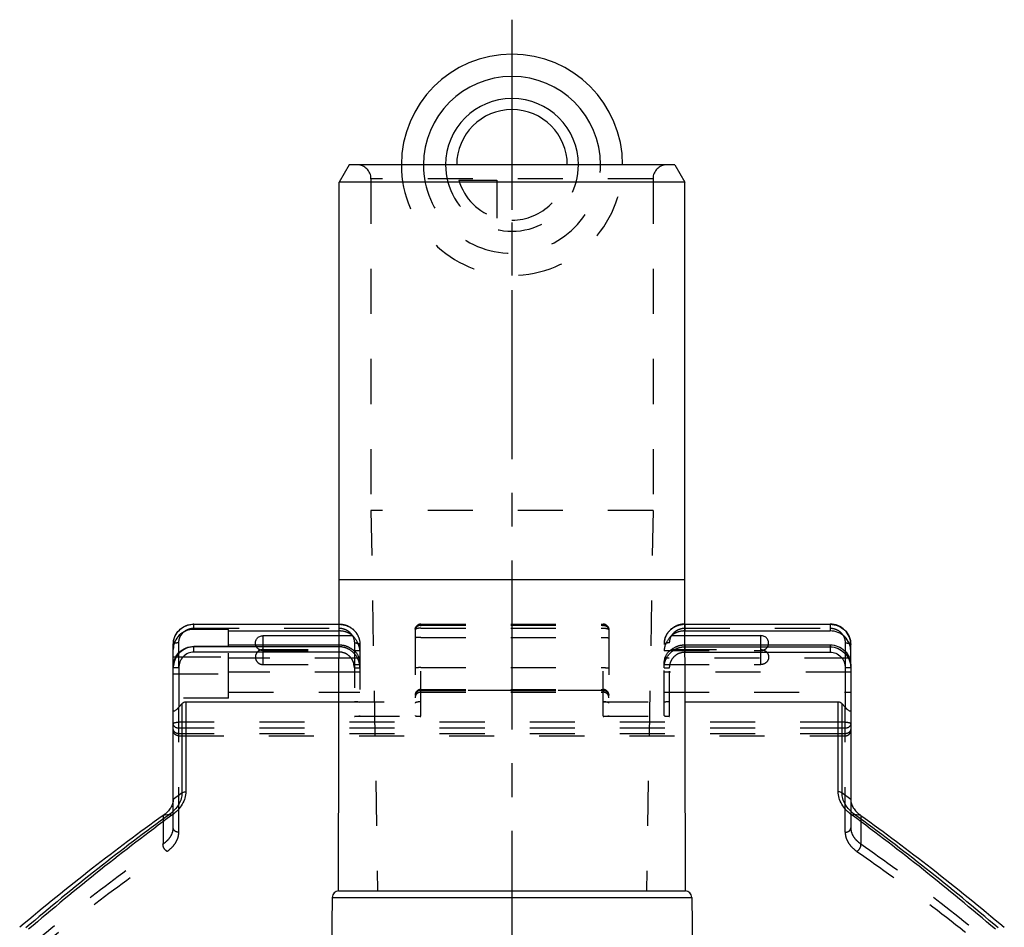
# Model space of a CAD drawing. Header units: millimetres. Extents: x 0 to 1000, y 0 to 1000.
# Tile 4 of 4: x 429 to 571, y 510 to 641. Entities that reach past the tile are written whole.
import ezdxf

# ---------------------------------------------------------------- set-up
doc = ezdxf.new("R2010")
doc.units = ezdxf.units.MM
doc.header["$LTSCALE"] = 65.185185
doc.linetypes.add('CENTER', pattern=[0.6, 0.375, -0.075, 0.075, -0.075])
doc.linetypes.add('HIDDEN', pattern=[0.2, 0.1, -0.1])
for name, color, linetype in [('ACHSEN_S', 7, 'CONTINUOUS'), ('FASEN', 7, 'CONTINUOUS'), ('FLAECHEN', 7, 'CONTINUOUS'), ('KOERPER', 7, 'CONTINUOUS'), ('KONST.EL_MIT_GEO', 7, 'CONTINUOUS'), ('KURVEN', 7, 'CONTINUOUS')]:
    doc.layers.add(name, color=color, linetype=linetype)

msp = doc.modelspace()

# ---------------------------------------------------------------- linework, layer by layer
at = {"layer": 'ACHSEN_S', "color": 40, "linetype": 'CENTER'}
msp.add_line((500, 641.26), (500, 356.76), dxfattribs=at)
at = {"layer": 'FASEN', "color": 7, "linetype": 'Continuous'}
for p, q in [((476.44, 620.26), (475, 617.76)), ((523.56, 620.26), (476.44, 620.26)), ((523.56, 620.26), (525, 617.76)), ((525, 617.76), (475, 617.76))]:
    msp.add_line(p, q, dxfattribs=at)
for points, knots in [([(451, 528.46), (451, 528.25), (450.93, 527.82), (450.64, 527.21), (450.17, 526.63), (449.76, 526.3), (449.54, 526.15)], [0, 0, 0, 0, 0.217064, 0.451214, 0.71083, 1, 1, 1, 1]), ([(549, 528.46), (549, 528.25), (549.07, 527.82), (549.36, 527.21), (549.83, 526.63), (550.24, 526.3), (550.46, 526.15)], [0, 0, 0, 0, 0.217065, 0.451214, 0.71083, 1, 1, 1, 1]), ([(449.54, 526.15), (446.08, 523.67), (439.07, 518.4), (432.25, 512.88), (428.79, 509.97)], [0, 0, 0, 0, 0.484502, 1, 1, 1, 1]), ([(550.46, 526.15), (553.92, 523.67), (560.93, 518.4), (567.75, 512.88), (571.21, 509.97)], [0, 0, 0, 0, 0.484507, 1, 1, 1, 1])]:
    msp.add_open_spline(points, degree=3, knots=knots, dxfattribs=at)
at = {"layer": 'FLAECHEN', "color": 8, "linetype": 'HIDDEN'}
for p, q in [((479.6, 570.26), (480.56, 515.26)), ((520.4, 570.26), (479.6, 570.26)), ((520.4, 570.26), (519.44, 515.26)), ((480.56, 515.26), (519.44, 515.26))]:
    msp.add_line(p, q, dxfattribs=at)
at = {"layer": 'KOERPER', "color": 7, "linetype": 'Continuous'}
for p, q in [((475, 560.26), (475, 617.76)), ((525, 560.26), (525, 617.76)), ((474.92, 515.26), (475, 560.26)), ((475, 560.26), (525, 560.26)), ((525.08, 515.26), (525, 560.26)), ((464, 550.83), (464, 552.16)), ((536, 550.83), (536, 552.16)), ((474, 514.28), (473.4, 479.97)), ((474, 514.28), (526, 514.28)), ((474.92, 515.26), (525.08, 515.26)), ((526, 514.28), (526.6, 479.97))]:
    msp.add_line(p, q, dxfattribs=at)
at = {"layer": 'KOERPER', "color": 8, "linetype": 'HIDDEN'}
for p, q in [((464, 547.98), (464, 550.83)), ((536, 547.98), (536, 550.83))]:
    msp.add_line(p, q, dxfattribs=at)
at = {"layer": 'KOERPER', "color": 7, "linetype": 'Continuous'}
for centre, start, end in [((475, 514.26), 94.505, 179), ((525, 514.26), 1, 85.495)]:
    msp.add_arc(centre, 1, start, end, dxfattribs=at)
for points in [[(462.91, 550.83), (462.87, 550.98), (462.87, 551.32), (463.09, 551.77), (463.5, 552.08), (463.83, 552.16), (464, 552.16)], [(537.09, 550.83), (537.13, 550.98), (537.13, 551.32), (536.91, 551.77), (536.5, 552.08), (536.17, 552.16), (536, 552.16)]]:
    msp.add_open_spline(points, degree=3, knots=[0, 0, 0, 0, 0.246203, 0.494021, 0.745535, 1, 1, 1, 1], dxfattribs=at)
at = {"layer": 'KOERPER', "color": 8, "linetype": 'HIDDEN'}
for points, knots in [([(464, 550.14), (463.85, 550.14), (463.56, 550.08), (463.19, 549.84), (462.94, 549.48), (462.85, 549.06), (462.94, 548.63), (463.19, 548.27), (463.56, 548.03), (463.85, 547.98), (464, 547.98)], [0, 0, 0, 0, 0.127001, 0.252831, 0.377009, 0.5, 0.622991, 0.747169, 0.872999, 1, 1, 1, 1]), ([(464, 550), (463.76, 550), (463.26, 550.16), (462.97, 550.59), (462.91, 550.83)], [0, 0, 0, 0, 0.505189, 1, 1, 1, 1]), ([(536, 550), (536.24, 550), (536.74, 550.16), (537.03, 550.59), (537.09, 550.83)], [0, 0, 0, 0, 0.505189, 1, 1, 1, 1]), ([(536, 550.14), (536.15, 550.14), (536.44, 550.08), (536.81, 549.84), (537.06, 549.48), (537.15, 549.06), (537.06, 548.63), (536.81, 548.27), (536.44, 548.03), (536.15, 547.98), (536, 547.98)], [0, 0, 0, 0, 0.127001, 0.252831, 0.377009, 0.5, 0.622991, 0.747169, 0.872999, 1, 1, 1, 1])]:
    msp.add_open_spline(points, degree=3, knots=knots, dxfattribs=at)
at = {"layer": 'KONST.EL_MIT_GEO', "color": 8, "linetype": 'HIDDEN'}
for p, q in [((522.4, 620.26), (477.6, 620.26)), ((479.6, 618.26), (479.6, 570.26)), ((520.4, 618.26), (479.6, 618.26)), ((520.4, 618.26), (520.4, 570.26)), ((454, 553.24), (475, 553.24)), ((474.99, 552.84), (475, 552.84)), ((475, 552.84), (475, 553.83)), ((486, 553.03), (486, 540.59)), ((486.8, 540.49), (486.8, 553.83)), ((486.8, 553.83), (513.2, 553.83)), ((486.8, 553.8), (513.2, 553.8)), ((486.8, 553.66), (513.2, 553.66)), ((486.8, 553.24), (513.2, 553.24)), ((513.2, 540.49), (513.2, 553.83)), ((514, 553.03), (514, 540.59)), ((525, 553.83), (525, 552.84)), ((525, 553.24), (546, 553.24)), ((525, 552.84), (525.01, 552.84)), ((474.99, 552.16), (476.94, 552.16)), ((486.8, 551.9), (513.2, 551.9)), ((523.06, 552.16), (525.01, 552.16)), ((451.8, 547.49), (451.8, 551.11)), ((459, 543.12), (459, 550.61)), ((464, 550.14), (476.94, 550.14)), ((464, 550), (478, 550)), ((474.98, 550.83), (475, 550.83)), ((475, 550.54), (474.98, 550.54)), ((475, 549.78), (474.98, 549.78)), ((475, 549.78), (475, 550.83)), ((477.2, 551.11), (477.2, 540.49)), ((478, 550.9), (478, 540.59)), ((522, 540.59), (522, 550.9)), ((522, 550), (536, 550)), ((522.8, 540.49), (522.8, 551.11)), ((523.06, 550.14), (536, 550.14)), ((525, 550.83), (525, 549.78)), ((525, 550.83), (525.02, 550.83)), ((525, 550.54), (525.02, 550.54)), ((525, 549.78), (525.02, 549.78)), ((548.2, 551.11), (548.2, 547.49)), ((451.37, 549.1), (459, 549.1)), ((478, 548.88), (459, 548.88)), ((548.83, 548.88), (522, 548.88)), ((464, 547.98), (478, 547.98)), ((486.8, 547.53), (513.2, 547.53)), ((522, 547.98), (536, 547.98)), ((549, 547.93), (549, 547.94)), ((451, 546.65), (459, 546.65)), ((478, 546.87), (459, 546.87)), ((549, 546.87), (522, 546.87)), ((486.8, 544.38), (513.2, 544.38)), ((486.8, 544.24), (513.2, 544.24)), ((513.2, 544.22), (486.8, 544.22)), ((459, 543.12), (451, 543.12)), ((459, 543.97), (478, 543.97)), ((486.8, 543.97), (513.2, 543.97)), ((522, 543.97), (549, 543.97)), ((451.8, 523.72), (451.8, 541.8)), ((474.97, 542.58), (486.8, 542.58)), ((513.2, 542.58), (525.03, 542.58)), ((548.2, 523.72), (548.2, 541.8)), ((477.2, 540.49), (486.8, 540.49)), ((513.2, 540.49), (522.8, 540.49)), ((548.2, 539.65), (451.8, 539.65)), ((548.2, 538.76), (451.8, 538.76)), ((548.2, 537.97), (451.8, 537.97)), ((451.8, 537.67), (548.2, 537.67)), ((451, 524.34), (451, 528.46)), ((549, 528.46), (549, 524.34)), ((449.54, 526.15), (449.54, 522.03)), ((550.46, 526.15), (550.46, 522.03))]:
    msp.add_line(p, q, dxfattribs=at)
at = {"layer": 'KONST.EL_MIT_GEO', "color": 7, "linetype": 'Continuous'}
for p, q in [((454, 553.06), (454, 553.83)), ((454, 553.83), (475, 553.83)), ((454, 553.8), (475, 553.8)), ((459, 553.06), (454, 553.06)), ((459, 550.61), (459, 553.06)), ((459, 552.84), (474.99, 552.84)), ((525, 553.83), (546, 553.83)), ((525, 553.8), (546, 553.8)), ((525.01, 552.84), (546, 552.84)), ((546, 553.83), (546, 552.84)), ((464, 552.16), (474.99, 552.16)), ((525.01, 552.16), (536, 552.16)), ((451, 528.46), (451, 550.9)), ((454, 549.78), (454, 550.61)), ((459, 550.61), (454, 550.61)), ((474.98, 550.54), (454, 550.54)), ((474.98, 549.78), (454, 549.78)), ((459, 550.83), (474.98, 550.83)), ((525.02, 550.83), (546, 550.83)), ((525.02, 550.54), (546, 550.54)), ((525.02, 549.78), (546, 549.78)), ((546, 550.83), (546, 549.78)), ((549, 547.94), (549, 550.9)), ((451, 549.1), (451.37, 549.1)), ((549, 548.88), (548.83, 548.88)), ((451.8, 547.49), (451.8, 541.8)), ((548.2, 547.49), (548.2, 541.8)), ((549, 547.93), (549, 528.46)), ((452.27, 542.32), (451.8, 541.8)), ((452.27, 529.42), (452.27, 542.32)), ((452.83, 542.58), (452.83, 529.59)), ((452.83, 542.58), (474.97, 542.58)), ((525.03, 542.58), (547.17, 542.58)), ((547.17, 529.59), (547.17, 542.58)), ((547.73, 542.32), (547.73, 529.42)), ((548.2, 541.8), (547.73, 542.32)), ((452.27, 529.42), (451, 528.46)), ((549, 528.46), (547.73, 529.42)), ((450.44, 526.29), (449.54, 526.15)), ((550.46, 526.15), (549.56, 526.29))]:
    msp.add_line(p, q, dxfattribs=at)
at = {"layer": 'KONST.EL_MIT_GEO', "color": 8, "linetype": 'HIDDEN'}
for centre, radius, start, end in [((477.6, 618.26), 2, 0, 90), ((522.4, 618.26), 2, 90, 180), ((486.8, 553.03), 0.8, 90, 180), ((486.74, 553.03), 0.745, 174.8574, 179.9921), ((486.8, 552.97), 0.83, 90.0261, 104.4683), ((513.2, 553.03), 0.8, 0, 90), ((513.2, 552.98), 0.826, 85.1507, 89.9933), ((525, 550.7), 3.1, 90.0028, 93.6305), ((524.81, 550.9), 2.81, 168.4147, 176.2619), ((476.45, 549.96), 1.55, 1.4713, 3.2475), ((475.2, 549.95), 2.8, 0, 1.0149), ((524.8, 550.9), 2.8, 176.2598, 179.9968), ((524.8, 549.95), 2.8, 178.9851, 180), ((475.2, 547.93), 2.8, 0, 1.0149), ((524.8, 547.93), 2.8, 178.9851, 180), ((486.8, 543.58), 0.8, 90, 180), ((513.2, 543.58), 0.8, 0, 90), ((486.8, 543.17), 0.8, 90, 180), ((486.68, 543.49), 0.68, 174.5613, 179.9909), ((513.2, 543.17), 0.8, 0, 90), ((513.32, 543.49), 0.68, 0.0091, 5.4387)]:
    msp.add_arc(centre, radius, start, end, dxfattribs=at)
at = {"layer": 'KONST.EL_MIT_GEO', "color": 7, "linetype": 'Continuous'}
for centre, radius, start, end in [((454, 550.7), 3.1, 90.0028, 93.6305), ((453.81, 550.9), 2.81, 168.4168, 176.2638), ((453.8, 550.9), 2.8, 176.2617, 179.9968), ((454, 547.6), 2.94, 90.0035, 93.3604), ((454.13, 547.48), 3.13, 173.3852, 179.9924)]:
    msp.add_arc(centre, radius, start, end, dxfattribs=at)
at = {"layer": 'KONST.EL_MIT_GEO', "color": 8, "linetype": 'HIDDEN'}
for centre, ratio, start_param, end_param in [((477.2, 542.49), 0.121089, 0, 1.570796), ((522.8, 542.49), 0.121089, 1.570796, 3.141593), ((477.2, 540.59), 0.129828, -1.570796, 0), ((486.8, 540.59), 0.129828, 3.141593, 4.712389), ((513.2, 540.59), 0.129828, -1.570796, 0), ((522.8, 540.59), 0.129828, 3.141593, 4.712389)]:
    msp.add_ellipse(centre, major_axis=(0.8, 0), ratio=ratio, start_param=start_param, end_param=end_param, dxfattribs=at)
at = {"layer": 'KONST.EL_MIT_GEO', "color": 7, "linetype": 'Continuous'}
for points, knots in [([(451, 550.9), (451, 551.29), (451.16, 552.06), (451.83, 553.03), (452.83, 553.68), (453.61, 553.83), (454, 553.83)], [0, 0, 0, 0, 0.24787, 0.496977, 0.747855, 1, 1, 1, 1]), ([(454, 553.06), (453.61, 553.06), (452.83, 552.92), (451.83, 552.27), (451.16, 551.31), (451, 550.54), (451, 550.17)], [0, 0, 0, 0, 0.25399, 0.505661, 0.754016, 1, 1, 1, 1]), ([(451.06, 551.47), (451.12, 551.78), (451.36, 552.38), (451.99, 553.12), (452.83, 553.63), (453.48, 553.78), (453.8, 553.8)], [0, 0, 0, 0, 0.246306, 0.49504, 0.746528, 1, 1, 1, 1]), ([(549, 550.9), (549, 551.29), (548.84, 552.06), (548.17, 553.03), (547.17, 553.68), (546.39, 553.83), (546, 553.83)], [0, 0, 0, 0, 0.24787, 0.496977, 0.747855, 1, 1, 1, 1]), ([(546, 553.8), (546.39, 553.8), (547.17, 553.65), (548.17, 553.01), (548.84, 552.05), (549, 551.28), (549, 550.9)], [0, 0, 0, 0, 0.25399, 0.505661, 0.754016, 1, 1, 1, 1]), ([(549, 549.95), (549, 550.32), (548.84, 551.09), (548.17, 552.05), (547.17, 552.7), (546.39, 552.84), (546, 552.84)], [0, 0, 0, 0, 0.245984, 0.494339, 0.74601, 1, 1, 1, 1]), ([(451, 547.71), (451, 548.09), (451.16, 548.85), (451.83, 549.82), (452.83, 550.46), (453.61, 550.61), (454, 550.61)], [0, 0, 0, 0, 0.245984, 0.494339, 0.74601, 1, 1, 1, 1]), ([(453.83, 550.54), (453.48, 550.52), (452.78, 550.35), (451.89, 549.74), (451.26, 548.88), (451.06, 548.19), (451.02, 547.84)], [0, 0, 0, 0, 0.250107, 0.500137, 0.750091, 1, 1, 1, 1]), ([(454, 549.78), (453.71, 549.78), (453.12, 549.66), (452.39, 549.14), (451.91, 548.38), (451.8, 547.79), (451.8, 547.49)], [0, 0, 0, 0, 0.249851, 0.4998, 0.749866, 1, 1, 1, 1]), ([(546, 550.83), (546.39, 550.83), (547.17, 550.68), (548.17, 550.04), (548.84, 549.07), (549, 548.31), (549, 547.93)], [0, 0, 0, 0, 0.25399, 0.505661, 0.754016, 1, 1, 1, 1]), ([(546, 550.54), (546.39, 550.54), (547.19, 550.38), (548.19, 549.69), (548.85, 548.67), (549, 547.87), (549, 547.48)], [0, 0, 0, 0, 0.25008, 0.500115, 0.750083, 1, 1, 1, 1]), ([(546, 549.78), (546.29, 549.78), (546.88, 549.66), (547.61, 549.14), (548.09, 548.38), (548.2, 547.79), (548.2, 547.49)], [0, 0, 0, 0, 0.249851, 0.4998, 0.749866, 1, 1, 1, 1]), ([(451.8, 547.49), (451.7, 547.49), (451.55, 547.49), (451.36, 547.49), (451.24, 547.49), (451.14, 547.49), (451.08, 547.49), (451.04, 547.48), (451.02, 547.48), (451.01, 547.48), (451, 547.48), (451, 547.48)], [0, 0, 0, 0, 0.382486, 0.555238, 0.706713, 0.831026, 0.923423, 0.956513, 0.980397, 0.994884, 1, 1, 1, 1]), ([(549, 547.48), (549, 547.48), (548.99, 547.48), (548.98, 547.48), (548.96, 547.48), (548.92, 547.49), (548.86, 547.49), (548.76, 547.49), (548.64, 547.49), (548.45, 547.49), (548.3, 547.49), (548.2, 547.49)], [0, 0, 0, 0, 0.005116, 0.019603, 0.043487, 0.076577, 0.168974, 0.293287, 0.444762, 0.617514, 1, 1, 1, 1]), ([(451.8, 541.8), (451.72, 541.71), (451.59, 541.58), (451.42, 541.42), (451.3, 541.33), (451.2, 541.26), (451.12, 541.23), (451.07, 541.21), (451.01, 541.22), (451, 541.27), (451, 541.29)], [0, 0, 0, 0, 0.341479, 0.505675, 0.658215, 0.788641, 0.841243, 0.883508, 0.940758, 1, 1, 1, 1]), ([(452.27, 542.32), (452.34, 542.4), (452.51, 542.54), (452.73, 542.58), (452.83, 542.58)], [0, 0, 0, 0, 0.500309, 1, 1, 1, 1]), ([(547.17, 542.58), (547.27, 542.58), (547.49, 542.54), (547.66, 542.4), (547.73, 542.32)], [0, 0, 0, 0, 0.499692, 1, 1, 1, 1]), ([(549, 541.29), (549, 541.27), (548.99, 541.22), (548.93, 541.21), (548.88, 541.23), (548.8, 541.26), (548.7, 541.33), (548.58, 541.42), (548.41, 541.58), (548.28, 541.71), (548.2, 541.8)], [0, 0, 0, 0, 0.059253, 0.11651, 0.15878, 0.211374, 0.341781, 0.49431, 0.658511, 1, 1, 1, 1]), ([(452.27, 529.42), (452.27, 529.14), (452.18, 528.56), (451.82, 527.72), (451.23, 526.94), (450.72, 526.5), (450.44, 526.29)], [0, 0, 0, 0, 0.224043, 0.461487, 0.71904, 1, 1, 1, 1]), ([(452.83, 529.59), (452.83, 529.28), (452.72, 528.64), (452.31, 527.73), (451.66, 526.88), (451.1, 526.39), (450.78, 526.17)], [0, 0, 0, 0, 0.224737, 0.462789, 0.720241, 1, 1, 1, 1]), ([(452.27, 529.42), (452.3, 529.45), (452.48, 529.54), (452.68, 529.59), (452.83, 529.59)], [0, 0, 0, 0, 0.232147, 1, 1, 1, 1]), ([(549.21, 526.17), (548.9, 526.39), (548.34, 526.88), (547.69, 527.73), (547.28, 528.64), (547.17, 529.28), (547.17, 529.59)], [0, 0, 0, 0, 0.27979, 0.537227, 0.775244, 1, 1, 1, 1]), ([(547.73, 529.42), (547.7, 529.45), (547.52, 529.54), (547.32, 529.59), (547.17, 529.59)], [0, 0, 0, 0, 0.232572, 1, 1, 1, 1]), ([(549.56, 526.29), (549.28, 526.5), (548.77, 526.94), (548.18, 527.72), (547.82, 528.56), (547.73, 529.14), (547.73, 529.42)], [0, 0, 0, 0, 0.281004, 0.538548, 0.775951, 1, 1, 1, 1]), ([(450.44, 526.29), (446.94, 523.75), (439.92, 518.4), (433.11, 512.8), (429.68, 509.88)], [0, 0, 0, 0, 0.48988, 1, 1, 1, 1]), ([(450.78, 526.17), (447.3, 523.61), (440.29, 518.24), (433.5, 512.61), (430.08, 509.68)], [0, 0, 0, 0, 0.489845, 1, 1, 1, 1]), ([(450.44, 526.29), (450.46, 526.29), (450.51, 526.28), (450.59, 526.26), (450.69, 526.23), (450.75, 526.19), (450.78, 526.17)], [0, 0, 0, 0, 0.176633, 0.414557, 0.694458, 1, 1, 1, 1]), ([(549.56, 526.29), (549.51, 526.29), (549.39, 526.26), (549.28, 526.21), (549.21, 526.17)], [0, 0, 0, 0, 0.417327, 1, 1, 1, 1]), ([(569.92, 509.68), (566.5, 512.61), (559.7, 518.24), (552.7, 523.61), (549.21, 526.17)], [0, 0, 0, 0, 0.510153, 1, 1, 1, 1]), ([(570.32, 509.88), (566.89, 512.8), (560.08, 518.4), (553.06, 523.75), (549.56, 526.29)], [0, 0, 0, 0, 0.510117, 1, 1, 1, 1])]:
    msp.add_open_spline(points, degree=3, knots=knots, dxfattribs=at)
at = {"layer": 'KONST.EL_MIT_GEO', "color": 8, "linetype": 'HIDDEN'}
for points, knots in [([(451.8, 551.11), (451.8, 551.39), (451.92, 551.95), (452.41, 552.66), (453.14, 553.13), (453.71, 553.24), (454, 553.24)], [0, 0, 0, 0, 0.245983, 0.494339, 0.746011, 1, 1, 1, 1]), ([(475, 553.83), (475.39, 553.83), (476.17, 553.68), (477.17, 553.03), (477.84, 552.06), (478, 551.29), (478, 550.9)], [0, 0, 0, 0, 0.252145, 0.503023, 0.75213, 1, 1, 1, 1]), ([(475, 553.8), (475.39, 553.8), (476.17, 553.65), (477.17, 553.01), (477.84, 552.05), (478, 551.28), (478, 550.9)], [0, 0, 0, 0, 0.25399, 0.505661, 0.754016, 1, 1, 1, 1]), ([(475, 553.24), (475.29, 553.24), (475.86, 553.13), (476.59, 552.66), (477.08, 551.95), (477.2, 551.39), (477.2, 551.11)], [0, 0, 0, 0, 0.253989, 0.505661, 0.754017, 1, 1, 1, 1]), ([(476.94, 552.16), (476.67, 552.38), (476.05, 552.73), (475.35, 552.84), (475, 552.84)], [0, 0, 0, 0, 0.498115, 1, 1, 1, 1]), ([(486, 553.1), (486.02, 553.25), (486.15, 553.56), (486.44, 553.74), (486.59, 553.78)], [0, 0, 0, 0, 0.495122, 1, 1, 1, 1]), ([(486.8, 553.66), (486.7, 553.66), (486.49, 553.62), (486.22, 553.45), (486.04, 553.19), (486, 552.99), (486, 552.89)], [0, 0, 0, 0, 0.254008, 0.505661, 0.753998, 1, 1, 1, 1]), ([(486.8, 553.24), (486.7, 553.24), (486.51, 553.23), (486.29, 553.19), (486.14, 553.15), (486.06, 553.11), (486, 553.06), (486, 553.03)], [0, 0, 0, 0, 0.35801, 0.665566, 0.787385, 0.883293, 1, 1, 1, 1]), ([(513.2, 553.66), (513.3, 553.66), (513.51, 553.62), (513.78, 553.45), (513.96, 553.19), (514, 552.99), (514, 552.89)], [0, 0, 0, 0, 0.254008, 0.505661, 0.753998, 1, 1, 1, 1]), ([(513.2, 553.24), (513.3, 553.24), (513.49, 553.23), (513.71, 553.19), (513.86, 553.15), (513.94, 553.11), (514, 553.06), (514, 553.03)], [0, 0, 0, 0, 0.35801, 0.665566, 0.787385, 0.883293, 1, 1, 1, 1]), ([(513.27, 553.8), (513.37, 553.79), (513.56, 553.74), (513.8, 553.56), (513.96, 553.32), (514, 553.12), (514, 553.03)], [0, 0, 0, 0, 0.25403, 0.505488, 0.753797, 1, 1, 1, 1]), ([(525, 553.83), (524.61, 553.83), (523.83, 553.68), (522.83, 553.03), (522.16, 552.06), (522, 551.29), (522, 550.9)], [0, 0, 0, 0, 0.252145, 0.503023, 0.75213, 1, 1, 1, 1]), ([(522.06, 551.47), (522.12, 551.78), (522.36, 552.38), (522.99, 553.12), (523.83, 553.63), (524.48, 553.78), (524.8, 553.8)], [0, 0, 0, 0, 0.246306, 0.49504, 0.746528, 1, 1, 1, 1]), ([(522.8, 551.11), (522.8, 551.39), (522.92, 551.95), (523.41, 552.66), (524.14, 553.13), (524.71, 553.24), (525, 553.24)], [0, 0, 0, 0, 0.245983, 0.494339, 0.746011, 1, 1, 1, 1]), ([(525, 552.84), (524.65, 552.84), (523.95, 552.73), (523.33, 552.38), (523.06, 552.16)], [0, 0, 0, 0, 0.501885, 1, 1, 1, 1]), ([(546, 553.24), (546.29, 553.24), (546.86, 553.13), (547.59, 552.66), (548.08, 551.95), (548.2, 551.39), (548.2, 551.11)], [0, 0, 0, 0, 0.253989, 0.505661, 0.754017, 1, 1, 1, 1]), ([(477.86, 550.69), (477.82, 550.83), (477.59, 551.36), (477.24, 551.84), (476.94, 552.16)], [0, 0, 0, 0, 0.24794, 1, 1, 1, 1]), ([(486.8, 551.9), (486.7, 551.9), (486.51, 551.9), (486.29, 551.89), (486.14, 551.87), (486.07, 551.86), (486.03, 551.85), (486, 551.84), (486, 551.83)], [0, 0, 0, 0, 0.378503, 0.699828, 0.823493, 0.916071, 0.974627, 1, 1, 1, 1]), ([(513.2, 551.9), (513.3, 551.9), (513.49, 551.9), (513.71, 551.89), (513.86, 551.87), (513.93, 551.86), (513.97, 551.85), (514, 551.84), (514, 551.83)], [0, 0, 0, 0, 0.378503, 0.699828, 0.823493, 0.916071, 0.974627, 1, 1, 1, 1]), ([(523.06, 552.16), (522.96, 552.05), (522.58, 551.62), (522.28, 551.1), (522.13, 550.68)], [0, 0, 0, 0, 0.242317, 1, 1, 1, 1]), ([(451.8, 551.11), (451.7, 551.11), (451.51, 551.1), (451.29, 551.07), (451.14, 551.02), (451.06, 550.99), (451, 550.94), (451, 550.9)], [0, 0, 0, 0, 0.358007, 0.665561, 0.78738, 0.883288, 1, 1, 1, 1]), ([(475, 550.83), (475.35, 550.83), (476.05, 550.71), (476.67, 550.36), (476.94, 550.14)], [0, 0, 0, 0, 0.501885, 1, 1, 1, 1]), ([(478, 547.48), (478, 547.87), (477.85, 548.67), (477.19, 549.69), (476.19, 550.38), (475.39, 550.54), (475, 550.54)], [0, 0, 0, 0, 0.249917, 0.499885, 0.74992, 1, 1, 1, 1]), ([(477.2, 547.49), (477.2, 547.79), (477.09, 548.38), (476.61, 549.14), (475.88, 549.66), (475.29, 549.78), (475, 549.78)], [0, 0, 0, 0, 0.250134, 0.5002, 0.750149, 1, 1, 1, 1]), ([(476.94, 550.14), (477.28, 549.95), (477.86, 549.27), (477.99, 548.42), (478, 547.98)], [0, 0, 0, 0, 0.463869, 1, 1, 1, 1]), ([(477.2, 551.11), (477.3, 551.11), (477.49, 551.1), (477.71, 551.07), (477.86, 551.02), (477.94, 550.99), (478, 550.94), (478, 550.9)], [0, 0, 0, 0, 0.358007, 0.665561, 0.78738, 0.883288, 1, 1, 1, 1]), ([(477.99, 550.16), (477.98, 550.2), (477.96, 550.38), (477.91, 550.56), (477.86, 550.69)], [0, 0, 0, 0, 0.213321, 1, 1, 1, 1]), ([(478, 550.04), (478, 550.05), (477.99, 550.09), (477.99, 550.13), (477.99, 550.16)], [0, 0, 0, 0, 0.231353, 1, 1, 1, 1]), ([(522.8, 551.11), (522.7, 551.11), (522.51, 551.1), (522.29, 551.07), (522.14, 551.02), (522.06, 550.99), (522, 550.94), (522, 550.9)], [0, 0, 0, 0, 0.358007, 0.665561, 0.78738, 0.883288, 1, 1, 1, 1]), ([(522, 547.48), (522, 547.87), (522.15, 548.67), (522.81, 549.69), (523.81, 550.38), (524.61, 550.54), (525, 550.54)], [0, 0, 0, 0, 0.249917, 0.499885, 0.74992, 1, 1, 1, 1]), ([(522.01, 550.18), (522.01, 550.16), (522.01, 550.1), (522, 550.04), (522, 550)], [0, 0, 0, 0, 0.28207, 1, 1, 1, 1]), ([(522, 547.98), (522.01, 548.42), (522.14, 549.27), (522.72, 549.95), (523.06, 550.14)], [0, 0, 0, 0, 0.5361, 1, 1, 1, 1]), ([(522.13, 550.68), (522.12, 550.64), (522.07, 550.47), (522.03, 550.3), (522.01, 550.18)], [0, 0, 0, 0, 0.280767, 1, 1, 1, 1]), ([(522.8, 547.49), (522.8, 547.79), (522.91, 548.38), (523.39, 549.14), (524.12, 549.66), (524.71, 549.78), (525, 549.78)], [0, 0, 0, 0, 0.250134, 0.5002, 0.750149, 1, 1, 1, 1]), ([(523.06, 550.14), (523.33, 550.36), (523.95, 550.71), (524.65, 550.83), (525, 550.83)], [0, 0, 0, 0, 0.498115, 1, 1, 1, 1]), ([(548.2, 551.11), (548.3, 551.11), (548.49, 551.1), (548.71, 551.07), (548.86, 551.02), (548.94, 550.99), (549, 550.94), (549, 550.9)], [0, 0, 0, 0, 0.358007, 0.665561, 0.78738, 0.883288, 1, 1, 1, 1]), ([(477.2, 547.49), (477.3, 547.49), (477.45, 547.49), (477.64, 547.49), (477.76, 547.49), (477.86, 547.49), (477.92, 547.49), (477.96, 547.48), (477.98, 547.48), (477.99, 547.48), (478, 547.48), (478, 547.48)], [0, 0, 0, 0, 0.382486, 0.555238, 0.706713, 0.831026, 0.923423, 0.956513, 0.980397, 0.994884, 1, 1, 1, 1]), ([(486.8, 547.53), (486.7, 547.53), (486.51, 547.53), (486.29, 547.52), (486.14, 547.51), (486.07, 547.49), (486.03, 547.48), (486, 547.47), (486, 547.47)], [0, 0, 0, 0, 0.378503, 0.699828, 0.823493, 0.916071, 0.974627, 1, 1, 1, 1]), ([(513.2, 547.53), (513.3, 547.53), (513.49, 547.53), (513.71, 547.52), (513.86, 547.51), (513.93, 547.49), (513.97, 547.48), (514, 547.47), (514, 547.47)], [0, 0, 0, 0, 0.378503, 0.699828, 0.823493, 0.916071, 0.974627, 1, 1, 1, 1]), ([(522, 547.48), (522, 547.48), (522.01, 547.48), (522.02, 547.48), (522.04, 547.48), (522.08, 547.49), (522.14, 547.49), (522.24, 547.49), (522.36, 547.49), (522.55, 547.49), (522.7, 547.49), (522.8, 547.49)], [0, 0, 0, 0, 0.005116, 0.019603, 0.043487, 0.076577, 0.168974, 0.293287, 0.444762, 0.617514, 1, 1, 1, 1]), ([(486.8, 544.24), (486.7, 544.24), (486.49, 544.2), (486.22, 544.04), (486.04, 543.79), (486, 543.59), (486, 543.5)], [0, 0, 0, 0, 0.258141, 0.511563, 0.758215, 1, 1, 1, 1]), ([(486.8, 544.22), (486.61, 544.22), (486.31, 544.12), (486.07, 543.82), (486.01, 543.64), (486, 543.55)], [0, 0, 0, 0, 0.508672, 0.75726, 1, 1, 1, 1]), ([(513.2, 544.24), (513.3, 544.24), (513.51, 544.2), (513.78, 544.04), (513.96, 543.79), (514, 543.59), (514, 543.5)], [0, 0, 0, 0, 0.258141, 0.511563, 0.758215, 1, 1, 1, 1]), ([(513.2, 544.22), (513.39, 544.22), (513.69, 544.12), (513.93, 543.82), (513.99, 543.64), (514, 543.55)], [0, 0, 0, 0, 0.508672, 0.75726, 1, 1, 1, 1]), ([(486.8, 542.58), (486.66, 542.58), (486.45, 542.57), (486.21, 542.53), (486.09, 542.49), (486.03, 542.46), (486, 542.42), (486, 542.4)], [0, 0, 0, 0, 0.478242, 0.762993, 0.85412, 0.920417, 1, 1, 1, 1]), ([(514, 542.4), (514, 542.42), (513.97, 542.46), (513.91, 542.49), (513.79, 542.53), (513.55, 542.57), (513.34, 542.58), (513.2, 542.58)], [0, 0, 0, 0, 0.079583, 0.14588, 0.237007, 0.521759, 1, 1, 1, 1]), ([(451, 539.44), (451, 539.47), (451.06, 539.52), (451.14, 539.56), (451.29, 539.6), (451.51, 539.64), (451.7, 539.65), (451.8, 539.65)], [0, 0, 0, 0, 0.116709, 0.212617, 0.334436, 0.641991, 1, 1, 1, 1]), ([(451.8, 538.76), (451.6, 538.76), (451.29, 538.86), (451.04, 539.17), (451, 539.35), (451, 539.44)], [0, 0, 0, 0, 0.523202, 0.767538, 1, 1, 1, 1]), ([(451.8, 537.97), (451.7, 537.97), (451.49, 538), (451.22, 538.16), (451.04, 538.41), (451, 538.6), (451, 538.7)], [0, 0, 0, 0, 0.260948, 0.51552, 0.761006, 1, 1, 1, 1]), ([(451.8, 537.67), (451.7, 537.67), (451.49, 537.71), (451.22, 537.88), (451.04, 538.13), (451, 538.34), (451, 538.44)], [0, 0, 0, 0, 0.25523, 0.507401, 0.755238, 1, 1, 1, 1]), ([(548.2, 539.65), (548.3, 539.65), (548.49, 539.64), (548.71, 539.6), (548.86, 539.56), (548.94, 539.52), (549, 539.47), (549, 539.44)], [0, 0, 0, 0, 0.358002, 0.665559, 0.787379, 0.883288, 1, 1, 1, 1]), ([(549, 539.44), (549, 539.35), (548.96, 539.17), (548.71, 538.86), (548.4, 538.76), (548.2, 538.76)], [0, 0, 0, 0, 0.232463, 0.4768, 1, 1, 1, 1]), ([(549, 538.7), (549, 538.6), (548.96, 538.41), (548.78, 538.16), (548.51, 538), (548.3, 537.97), (548.2, 537.97)], [0, 0, 0, 0, 0.238994, 0.48448, 0.739052, 1, 1, 1, 1]), ([(548.2, 537.67), (548.3, 537.67), (548.51, 537.71), (548.78, 537.88), (548.96, 538.13), (549, 538.34), (549, 538.44)], [0, 0, 0, 0, 0.25523, 0.507401, 0.755238, 1, 1, 1, 1]), ([(449.54, 522.03), (449.76, 522.18), (450.17, 522.51), (450.64, 523.09), (450.93, 523.71), (451, 524.14), (451, 524.34)], [0, 0, 0, 0, 0.288488, 0.547814, 0.782161, 1, 1, 1, 1]), ([(451.8, 523.72), (451.7, 523.72), (451.49, 523.75), (451.23, 523.88), (451.05, 524.09), (451, 524.26), (451, 524.34)], [0, 0, 0, 0, 0.277289, 0.539419, 0.778546, 1, 1, 1, 1]), ([(548.2, 523.72), (548.3, 523.72), (548.51, 523.75), (548.77, 523.88), (548.95, 524.09), (549, 524.26), (549, 524.34)], [0, 0, 0, 0, 0.277289, 0.539419, 0.778546, 1, 1, 1, 1]), ([(549, 524.34), (549, 524.14), (549.07, 523.71), (549.36, 523.09), (549.83, 522.51), (550.24, 522.18), (550.46, 522.03)], [0, 0, 0, 0, 0.217838, 0.452185, 0.711511, 1, 1, 1, 1]), ([(450.1, 520.94), (450.36, 521.12), (450.84, 521.51), (451.38, 522.21), (451.72, 522.95), (451.8, 523.47), (451.8, 523.72)], [0, 0, 0, 0, 0.283201, 0.541343, 0.777829, 1, 1, 1, 1]), ([(548.2, 523.72), (548.2, 523.47), (548.28, 522.95), (548.62, 522.21), (549.16, 521.51), (549.64, 521.12), (549.9, 520.94)], [0, 0, 0, 0, 0.222171, 0.458656, 0.716798, 1, 1, 1, 1]), ([(428.79, 506.1), (432.21, 508.95), (439.02, 514.42), (446.04, 519.59), (449.54, 522.03)], [0, 0, 0, 0, 0.511379, 1, 1, 1, 1]), ([(450.1, 520.94), (450.01, 521), (449.83, 521.16), (449.64, 521.44), (449.52, 521.74), (449.51, 521.94), (449.54, 522.03)], [0, 0, 0, 0, 0.25896, 0.535888, 0.792719, 1, 1, 1, 1]), ([(549.9, 520.94), (549.99, 521), (550.17, 521.16), (550.36, 521.44), (550.48, 521.74), (550.49, 521.94), (550.46, 522.03)], [0, 0, 0, 0, 0.258961, 0.535888, 0.792719, 1, 1, 1, 1]), ([(550.46, 522.03), (553.96, 519.59), (560.98, 514.42), (567.79, 508.95), (571.21, 506.1)], [0, 0, 0, 0, 0.488621, 1, 1, 1, 1]), ([(429.35, 505.16), (432.78, 507.99), (439.58, 513.4), (446.61, 518.53), (450.1, 520.94)], [0, 0, 0, 0, 0.511247, 1, 1, 1, 1]), ([(549.9, 520.94), (553.39, 518.53), (560.42, 513.4), (567.22, 507.99), (570.65, 505.16)], [0, 0, 0, 0, 0.488753, 1, 1, 1, 1])]:
    msp.add_open_spline(points, degree=3, knots=knots, dxfattribs=at)
at = {"layer": 'KURVEN', "color": 40, "linetype": 'Continuous'}
msp.add_line((500, 636.26), (500, 620.26), dxfattribs=at)
at = {"layer": 'KURVEN', "color": 8, "linetype": 'HIDDEN'}
for p, q in [((516, 620.26), (484, 620.26)), ((500, 620.26), (500, 604.26)), ((492.31, 618.06), (497.8, 618.06)), ((497.8, 618.06), (497.8, 612.57))]:
    msp.add_line(p, q, dxfattribs=at)
at = {"layer": 'KURVEN', "color": 40, "linetype": 'Continuous'}
for radius, start in [(16, 0), (12.8, 0), (9.6, 0.0001), (8, 0.0001)]:
    msp.add_arc((500, 620.26), radius, start, 180, dxfattribs=at)
at = {"layer": 'KURVEN', "color": 8, "linetype": 'HIDDEN'}
for radius, start, end in [(16, 180, 360), (12.8, 180, 360), (9.6, 180, 0.0001), (8, 270, 0.0001), (8, 195.962, 254.038)]:
    msp.add_arc((500, 620.26), radius, start, end, dxfattribs=at)

doc.saveas('drawing.dxf')
